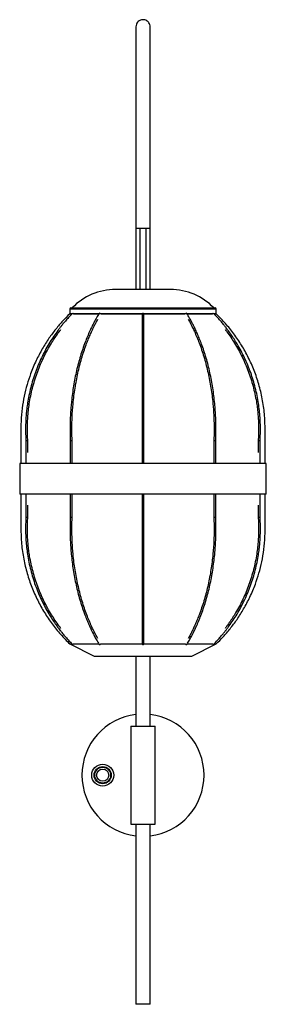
# Model space of a CAD drawing. Header units: millimetres. Extents: x -586 to -384, y -223 to 583.
import ezdxf

# ---------------------------------------------------------------- set-up
doc = ezdxf.new("R2010")
doc.units = ezdxf.units.MM

msp = doc.modelspace()

# ---------------------------------------------------------------- linework, layer by layer
at = {"color": 7, "linetype": 'Continuous', "lineweight": 25}
for p, q in [((-479.61, 412.19), (-491.31, 412.19)), ((-487.96, 412.19), (-487.96, 362.19)), ((-482.96, 362.19), (-482.96, 412.19)), ((-462.95, 362.19), (-507.97, 362.19)), ((-544.46, 347.19), (-426.46, 347.19)), ((-545.46, 346.19), (-545.46, 342.19)), ((-543.69, 342.19), (-545.46, 342.19)), ((-521.33, 342.19), (-542.29, 342.19)), ((-486.21, 342.19), (-520.12, 342.19)), ((-450.8, 342.19), (-484.71, 342.19)), ((-428.63, 342.19), (-449.58, 342.19)), ((-425.46, 342.19), (-427.3, 342.19)), ((-425.46, 342.19), (-425.46, 346.19)), ((-581.31, 238.53), (-581.31, 219.69)), ((-579.81, 228.7), (-579.81, 238.58)), ((-544.99, 238.54), (-544.99, 219.69)), ((-543.49, 219.69), (-543.49, 238.57)), ((-486.21, 238.55), (-486.21, 219.69)), ((-484.71, 219.69), (-484.71, 238.55)), ((-427.43, 238.57), (-427.43, 219.69)), ((-425.93, 219.69), (-425.93, 238.54)), ((-391.1, 238.58), (-391.1, 228.7)), ((-389.6, 219.69), (-389.6, 238.53)), ((-586.46, 219.69), (-586.46, 194.69)), ((-384.46, 219.69), (-586.46, 219.69)), ((-384.46, 194.69), (-384.46, 219.69)), ((-384.46, 194.69), (-586.46, 194.69)), ((-581.31, 194.69), (-581.31, 175.84)), ((-544.99, 194.69), (-544.99, 175.83)), ((-543.49, 175.8), (-543.49, 194.69)), ((-486.21, 194.69), (-486.21, 175.82)), ((-484.71, 175.82), (-484.71, 194.69)), ((-427.43, 194.69), (-427.43, 175.8)), ((-425.93, 175.83), (-425.93, 194.69)), ((-389.6, 175.84), (-389.6, 194.69)), ((-579.81, 175.79), (-579.81, 185.67)), ((-391.1, 185.67), (-391.1, 175.79)), ((-545.46, 72.19), (-525.46, 62.19)), ((-445.46, 62.19), (-425.46, 72.19)), ((-525.46, 62.19), (-485.46, 62.19)), ((-491.31, 62.19), (-491.31, 4.73)), ((-479.61, 4.73), (-479.61, 62.19)), ((-495.46, 4.73), (-495.46, -75.27)), ((-495.46, 4.73), (-475.46, 4.73)), ((-475.46, -75.27), (-475.46, 4.73)), ((-495.46, -75.27), (-475.46, -75.27)), ((-491.31, -75.27), (-491.31, -222.77)), ((-479.61, -222.77), (-479.61, -75.27)), ((-479.61, -222.77), (-491.31, -222.77))]:
    msp.add_line(p, q, dxfattribs=at)
at = {"color": 8, "linetype": 'Continuous', "lineweight": 25}
msp.add_line((-425.46, 346.19), (-545.46, 346.19), dxfattribs=at)
at = {"color": 7, "linetype": 'Continuous', "lineweight": 25, "flags": 128}
for points in [[(-521.36, 342.58), (-521.24, 342.69), (-521.03, 342.73)], [(-486.21, 342.18), (-486.21, 342.19), (-486.15, 342.39), (-485.99, 342.57), (-485.75, 342.69), (-485.46, 342.73)], [(-485.46, 342.73), (-485.17, 342.69), (-484.93, 342.57), (-484.77, 342.39), (-484.71, 342.19), (-484.71, 342.19)], [(-449.89, 342.73), (-449.68, 342.69), (-449.55, 342.58)], [(-521.36, 71.79), (-521.24, 71.68), (-521.03, 71.64)], [(-486.21, 72.19), (-486.21, 72.19), (-486.15, 71.98), (-485.99, 71.8), (-485.75, 71.68), (-485.46, 71.64)], [(-485.46, 71.64), (-485.17, 71.68), (-484.93, 71.8), (-484.77, 71.98), (-484.71, 72.19), (-484.71, 72.19)], [(-449.89, 71.64), (-449.68, 71.68), (-449.55, 71.79)]]:
    msp.add_lwpolyline(points, dxfattribs=at)
at = {"color": 7, "linetype": 'Continuous', "lineweight": 25}
for radius in [9, 7, 6.5, 5]:
    msp.add_circle((-518.46, -35.27), radius, dxfattribs=at)
for centre, radius, start, end in [((-507.97, 312.71), 49.48, 90, 135.8254), ((-462.95, 312.71), 49.48, 44.1746, 90), ((-544.46, 346.19), 1, 90, 180), ((-426.46, 346.19), 1, 360, 90), ((-543.62, 341.17), 1.67, 37.44157, 68.79416), ((-521.09, 341.59), 1.14, 31.43004, 86.97572), ((-449.84, 341.62), 1.11, 92.34876, 149.30241), ((-427.24, 341.1), 1.76, 112.00807, 141.78606), ((-543.62, 73.2), 1.67, 291.20584, 322.55843), ((-521.09, 72.78), 1.14, 273.02428, 328.56996), ((-449.84, 72.75), 1.11, 210.69759, 267.65124), ((-427.24, 73.28), 1.76, 218.21394, 247.99193), ((-485.46, -35.27), 50, 96.719, 263.281), ((-485.46, -35.27), 50, 276.719, 83.281)]:
    msp.add_arc(centre, radius, start, end, dxfattribs=at)
for points, knots in [([(-479.61, 577.1), (-479.67, 577.73), (-479.77, 578.9), (-480.53, 580.37), (-481.43, 581.41), (-482.51, 582.22), (-483.64, 582.72), (-484.85, 582.96), (-486.12, 582.98), (-487.46, 582.67), (-488.81, 581.97), (-490.01, 580.92), (-491.07, 579.26), (-491.22, 577.86), (-491.31, 577.1)], [0, 0, 0, 0, 0.102279, 0.191315, 0.265782, 0.32641, 0.412762, 0.46626, 0.525208, 0.619294, 0.687217, 0.772829, 0.877744, 1, 1, 1, 1]), ([(-491.31, 577.1), (-491.31, 576.99), (-491.31, 576.77), (-491.31, 575.61), (-491.31, 574.09), (-491.31, 572.31), (-491.31, 570.41), (-491.31, 568.4), (-491.31, 566.28), (-491.31, 563.87), (-491.31, 561.17), (-491.31, 558.23), (-491.31, 555.47), (-491.31, 552.73), (-491.31, 549.74), (-491.31, 546.18), (-491.31, 541.93), (-491.31, 536.91), (-491.31, 531.57), (-491.31, 526), (-491.31, 520.28), (-491.31, 513.87), (-491.31, 506.98), (-491.31, 499.62), (-491.31, 491.76), (-491.31, 483.11), (-491.31, 473.61), (-491.31, 463.25), (-491.31, 451.97), (-491.31, 439.71), (-491.31, 426.34), (-491.31, 417.04), (-491.31, 412.19)], [0, 0, 0, 0, 0.046626, 0.090085, 0.130006, 0.166141, 0.198405, 0.227072, 0.25254, 0.275173, 0.301464, 0.323788, 0.342445, 0.358525, 0.376254, 0.396271, 0.418818, 0.444227, 0.472929, 0.496936, 0.523357, 0.552485, 0.584647, 0.616334, 0.651018, 0.688995, 0.730577, 0.776096, 0.824972, 0.878334, 0.936548, 1, 1, 1, 1]), ([(-479.61, 412.19), (-479.61, 416.31), (-479.61, 424.24), (-479.61, 435.68), (-479.61, 446.24), (-479.61, 455.98), (-479.61, 465.75), (-479.61, 475.47), (-479.61, 485.04), (-479.61, 493.92), (-479.61, 502.12), (-479.61, 509.66), (-479.61, 516.23), (-479.61, 521.95), (-479.61, 526.89), (-479.61, 531.18), (-479.61, 535.24), (-479.61, 539.45), (-479.61, 544.06), (-479.61, 548.96), (-479.61, 553.97), (-479.61, 558.42), (-479.61, 562.24), (-479.61, 565.45), (-479.61, 568.32), (-479.61, 570.88), (-479.61, 573.19), (-479.61, 575.17), (-479.61, 576.68), (-479.61, 576.96), (-479.61, 577.1)], [0, 0, 0, 0, 0.05391, 0.103719, 0.149706, 0.192136, 0.23126, 0.27789, 0.319755, 0.357317, 0.39531, 0.428849, 0.458432, 0.484496, 0.507418, 0.527518, 0.545716, 0.566484, 0.590411, 0.61732, 0.647209, 0.68036, 0.707756, 0.737801, 0.77108, 0.808228, 0.849843, 0.896011, 0.946275, 1, 1, 1, 1]), ([(-491.31, 411.84), (-491.31, 407.32), (-491.31, 397.26), (-491.31, 381.45), (-491.31, 369.41), (-491.31, 362.92), (-491.31, 362.19)], [0, 0, 0, 0, 0.2726615, 0.6080599, 0.9554101, 1, 1, 1, 1]), ([(-479.61, 362.19), (-479.61, 363.56), (-479.61, 371.23), (-479.61, 384.88), (-479.61, 400.05), (-479.61, 408.93), (-479.61, 411.84)], [0, 0, 0, 0, 0.083314, 0.463384, 0.824403, 1, 1, 1, 1]), ([(-545.46, 342.19), (-547.36, 340.3), (-551.33, 336.35), (-557.02, 329.69), (-562.69, 322.1), (-568.15, 313.48), (-573.23, 303.8), (-577.34, 294), (-580.52, 284.3), (-582.86, 274.88), (-584.55, 264.85), (-585.5, 254.23), (-585.45, 243.1), (-585.46, 231.53), (-585.46, 223.68), (-585.46, 219.69)], [0, 0, 0, 0, 0.060214, 0.125794, 0.196738, 0.273077, 0.354877, 0.442249, 0.511545, 0.584168, 0.660246, 0.739951, 0.823438, 0.910276, 1, 1, 1, 1]), ([(-543.05, 342.72), (-544.18, 341.57), (-546.22, 339.48), (-548.84, 336.55), (-550.84, 334.19), (-552.45, 332.22), (-553.89, 330.39), (-557.1, 326.14), (-562.08, 318.79), (-568.08, 307.9), (-573.22, 295.95), (-577.19, 283.52), (-579.39, 273.4), (-580.51, 265.87), (-581.05, 261.13), (-581.34, 257.33), (-581.51, 254.25), (-581.61, 251.49), (-581.66, 247.9), (-581.6, 243.47), (-581.41, 240.25), (-581.31, 238.53)], [0, 0, 0, 0, 0.043013, 0.077862, 0.104545, 0.12502, 0.145462, 0.166325, 0.266186, 0.379671, 0.493153, 0.606634, 0.720114, 0.762494, 0.804821, 0.844248, 0.861693, 0.884917, 0.91606, 0.955105, 1, 1, 1, 1]), ([(-545.46, 342.19), (-545.38, 342.19), (-545.22, 342.19), (-544.1, 342.19), (-543.56, 342.19)], [0, 0, 0, 0, 0.525311, 1, 1, 1, 1]), ([(-521.36, 342.58), (-522.06, 341.42), (-523.32, 339.34), (-524.94, 336.4), (-526.18, 334.05), (-527.17, 332.08), (-528.06, 330.25), (-530.05, 326), (-533.12, 318.66), (-536.82, 307.78), (-540, 295.85), (-542.45, 283.44), (-543.8, 273.35), (-544.49, 265.83), (-544.82, 261.1), (-545.01, 257.31), (-545.11, 254.24), (-545.17, 251.48), (-545.2, 247.9), (-545.17, 243.41), (-545.04, 240.12), (-544.98, 238.32)], [0, 0, 0, 0, 0.042947, 0.07774, 0.104379, 0.124819, 0.145227, 0.166054, 0.265736, 0.379005, 0.492261, 0.605509, 0.718751, 0.761041, 0.803278, 0.842621, 0.860029, 0.883202, 0.91427, 0.953221, 1, 1, 1, 1]), ([(-542.29, 342.19), (-541.85, 342.19), (-540.62, 342.19), (-537.54, 342.19), (-533.21, 342.19), (-527.97, 342.19), (-523.95, 342.19), (-521.55, 342.19), (-521.33, 342.19)], [0, 0, 0, 0, 0.119221, 0.334038, 0.54882, 0.763624, 0.978441, 1, 1, 1, 1]), ([(-520.12, 342.19), (-518.59, 342.19), (-514.92, 342.19), (-508.47, 342.19), (-501.04, 342.19), (-493.56, 342.19), (-488.57, 342.19), (-486.2, 342.19)], [0, 0, 0, 0, 0.15471, 0.371187, 0.587677, 0.804131, 1, 1, 1, 1]), ([(-486.21, 342.19), (-486.21, 341.04), (-486.21, 338.96), (-486.21, 336.05), (-486.21, 333.71), (-486.21, 331.75), (-486.21, 329.93), (-486.21, 325.7), (-486.21, 318.4), (-486.21, 307.56), (-486.21, 295.68), (-486.21, 283.32), (-486.21, 273.26), (-486.21, 265.77), (-486.21, 261.06), (-486.21, 257.27), (-486.21, 254.22), (-486.21, 251.47), (-486.21, 247.9), (-486.21, 243.43), (-486.21, 240.15), (-486.21, 238.35)], [0, 0, 0, 0, 0.042925, 0.077703, 0.104333, 0.124766, 0.145166, 0.165988, 0.265649, 0.378909, 0.492168, 0.605428, 0.718687, 0.760986, 0.803232, 0.842584, 0.859995, 0.883173, 0.914234, 0.953176, 1, 1, 1, 1]), ([(-484.8, 342.19), (-482.4, 342.19), (-477.39, 342.19), (-469.88, 342.19), (-462.44, 342.19), (-456, 342.19), (-452.32, 342.19), (-450.79, 342.19)], [0, 0, 0, 0, 0.197822, 0.413707, 0.629614, 0.845535, 1, 1, 1, 1]), ([(-484.71, 238.35), (-484.71, 240), (-484.71, 242.97), (-484.71, 246.97), (-484.71, 250.1), (-484.71, 252.69), (-484.71, 255.05), (-484.71, 260.43), (-484.71, 269.34), (-484.71, 281.58), (-484.71, 294), (-484.71, 305.96), (-484.71, 314.96), (-484.71, 321.3), (-484.71, 325.17), (-484.71, 328.18), (-484.71, 330.57), (-484.71, 332.68), (-484.71, 335.36), (-484.71, 338.64), (-484.71, 340.93), (-484.71, 342.19)], [0, 0, 0, 0, 0.0429254, 0.0777031, 0.1043328, 0.1247657, 0.1451665, 0.1659882, 0.2656493, 0.3789088, 0.4921683, 0.6054277, 0.7186874, 0.7609862, 0.8032324, 0.8425839, 0.8599957, 0.8831736, 0.9142338, 0.953176, 1, 1, 1, 1]), ([(-449.59, 342.19), (-449.37, 342.19), (-446.97, 342.19), (-442.95, 342.19), (-437.7, 342.19), (-433.38, 342.19), (-430.3, 342.19), (-429.06, 342.19), (-428.63, 342.19)], [0, 0, 0, 0, 0.021741, 0.236507, 0.451287, 0.666032, 0.880798, 1, 1, 1, 1]), ([(-425.94, 238.32), (-425.87, 240.26), (-425.74, 243.69), (-425.72, 248.18), (-425.75, 251.66), (-425.82, 254.6), (-426.02, 260.32), (-426.65, 269.41), (-428.19, 281.7), (-430.54, 294.16), (-433.61, 306.17), (-436.59, 315.21), (-439.04, 321.58), (-440.67, 325.47), (-442.03, 328.5), (-443.17, 330.9), (-444.21, 333.01), (-445.6, 335.71), (-447.4, 339.01), (-448.79, 341.32), (-449.55, 342.58)], [0, 0, 0, 0, 0.050487, 0.089295, 0.11669, 0.141013, 0.165941, 0.26558, 0.378822, 0.49207, 0.605327, 0.718596, 0.760901, 0.803157, 0.842519, 0.859936, 0.883121, 0.914193, 0.953152, 1, 1, 1, 1]), ([(-389.61, 238.53), (-389.5, 240.39), (-389.3, 243.75), (-389.26, 248.18), (-389.31, 251.66), (-389.42, 254.62), (-389.75, 260.34), (-390.77, 269.46), (-393.27, 281.77), (-397.08, 294.26), (-402.06, 306.28), (-406.89, 315.33), (-410.86, 321.71), (-413.49, 325.61), (-415.69, 328.64), (-417.53, 331.03), (-419.22, 333.15), (-421.47, 335.85), (-424.39, 339.15), (-426.64, 341.46), (-427.87, 342.72)], [0, 0, 0, 0, 0.048612, 0.087515, 0.114974, 0.139351, 0.164332, 0.264182, 0.377663, 0.491146, 0.604629, 0.718115, 0.760499, 0.802831, 0.842262, 0.85971, 0.882934, 0.914058, 0.95308, 1, 1, 1, 1]), ([(-427.36, 342.19), (-426.82, 342.19), (-425.7, 342.19), (-425.54, 342.19), (-425.46, 342.19)], [0, 0, 0, 0, 0.4750424, 1, 1, 1, 1]), ([(-385.46, 219.69), (-385.46, 222.33), (-385.47, 231.6), (-385.33, 245.16), (-385.76, 260.25), (-387.56, 272.68), (-390.4, 284.57), (-394.26, 295.88), (-399.01, 306.55), (-404.57, 316.55), (-410.88, 325.84), (-417.78, 334.45), (-422.91, 339.62), (-425.46, 342.19)], [0, 0, 0, 0, 0.059524, 0.208401, 0.304817, 0.398603, 0.490041, 0.579357, 0.666738, 0.752349, 0.836337, 0.918842, 1, 1, 1, 1]), ([(-543.48, 238.39), (-543.54, 240.02), (-543.65, 242.99), (-543.7, 246.97), (-543.69, 250.09), (-543.65, 252.67), (-543.58, 255.02), (-543.39, 260.39), (-542.78, 269.27), (-541.24, 281.47), (-538.91, 293.84), (-535.86, 305.74), (-532.91, 314.71), (-530.48, 321.02), (-528.87, 324.87), (-527.52, 327.87), (-526.4, 330.24), (-525.37, 332.34), (-524.02, 334.96), (-522.97, 336.85), (-522.4, 337.88)], [0, 0, 0, 0, 0.045162, 0.081708, 0.109689, 0.131164, 0.152611, 0.174502, 0.27927, 0.398325, 0.517373, 0.636412, 0.75544, 0.799889, 0.844281, 0.885628, 0.903923, 0.928275, 0.960907, 1, 1, 1, 1]), ([(-448.54, 337.91), (-448.08, 337.09), (-447.21, 335.55), (-446.07, 333.37), (-445.09, 331.42), (-444.21, 329.6), (-442.24, 325.4), (-439.2, 318.13), (-435.53, 307.35), (-432.38, 295.51), (-429.95, 283.2), (-428.61, 273.17), (-427.92, 265.71), (-427.59, 261.01), (-427.41, 257.24), (-427.31, 254.19), (-427.24, 251.46), (-427.21, 247.9), (-427.25, 243.44), (-427.37, 240.17), (-427.44, 238.39)], [0, 0, 0, 0, 0.031011, 0.058977, 0.080436, 0.101862, 0.123731, 0.228411, 0.34739, 0.466382, 0.585383, 0.70439, 0.748837, 0.79323, 0.834581, 0.852878, 0.877234, 0.909857, 0.950759, 1, 1, 1, 1]), ([(-579.8, 238.41), (-579.9, 240.04), (-580.08, 243), (-580.15, 246.97), (-580.14, 250.09), (-580.07, 252.66), (-579.97, 255.01), (-579.65, 260.36), (-578.67, 269.22), (-576.19, 281.4), (-572.43, 293.75), (-567.5, 305.63), (-562.73, 314.58), (-558.81, 320.89), (-556.21, 324.74), (-554.13, 327.61), (-552.93, 329.16), (-552.63, 329.55)], [0, 0, 0, 0, 0.050235, 0.090856, 0.121953, 0.145824, 0.169668, 0.194005, 0.310482, 0.442844, 0.575204, 0.707563, 0.839919, 0.889349, 0.938718, 0.984703, 1, 1, 1, 1]), ([(-418.27, 329.53), (-418.26, 329.51), (-417.76, 328.88), (-415.04, 325.26), (-410.11, 318.01), (-404.18, 307.23), (-399.1, 295.42), (-395.17, 283.12), (-393, 273.12), (-391.89, 265.67), (-391.36, 260.98), (-391.07, 257.22), (-390.9, 254.18), (-390.8, 251.45), (-390.75, 247.91), (-390.81, 243.45), (-391.01, 240.19), (-391.11, 238.41)], [0, 0, 0, 0, 0.000729, 0.025067, 0.141561, 0.273952, 0.406346, 0.538742, 0.671139, 0.720586, 0.769972, 0.815974, 0.836329, 0.863422, 0.899704, 0.945195, 1, 1, 1, 1]), ([(-581.31, 238.53), (-581.31, 238.53), (-581.32, 238.53), (-581.25, 238.53), (-581.1, 238.53), (-580.89, 238.53), (-580.64, 238.54), (-580.46, 238.55), (-580.36, 238.55), (-580.34, 238.55), (-580.33, 238.55)], [0, 0, 0, 0, 0.045332, 0.227699, 0.41002, 0.592373, 0.774942, 0.957509, 0.985314, 1, 1, 1, 1]), ([(-579.82, 238.58), (-579.82, 238.58), (-579.81, 238.58), (-579.9, 238.57), (-580.05, 238.56), (-580.21, 238.56), (-580.31, 238.55), (-580.33, 238.55), (-580.33, 238.55)], [0, 0, 0, 0, 0.159046, 0.418969, 0.679204, 0.939434, 0.979066, 1, 1, 1, 1]), ([(-544.98, 238.54), (-544.98, 238.54), (-544.99, 238.53), (-544.93, 238.53), (-544.8, 238.53), (-544.59, 238.53), (-544.35, 238.53), (-544.09, 238.53), (-543.85, 238.54), (-543.71, 238.55), (-543.65, 238.55), (-543.63, 238.55), (-543.63, 238.55)], [0, 0, 0, 0, 0.027626, 0.162158, 0.296603, 0.430971, 0.565305, 0.699661, 0.834178, 0.968693, 0.989179, 1, 1, 1, 1]), ([(-543.5, 238.57), (-543.5, 238.57), (-543.49, 238.56), (-543.56, 238.56), (-543.61, 238.55), (-543.63, 238.55), (-543.63, 238.55)], [0, 0, 0, 0, 0.3516079, 0.8775849, 0.9576892, 1, 1, 1, 1]), ([(-486.21, 238.55), (-486.21, 238.55), (-486.13, 238.54), (-485.85, 238.53), (-485.65, 238.53), (-485.36, 238.53), (-485.26, 238.53), (-485.08, 238.53), (-485, 238.53), (-484.79, 238.54), (-484.71, 238.55), (-484.71, 238.55)], [0, 0, 0, 0, 0.25, 0.25, 0.5, 0.5, 0.625, 0.625, 0.75, 0.75, 1, 1, 1, 1]), ([(-427.29, 238.55), (-427.29, 238.55), (-427.34, 238.56), (-427.42, 238.56), (-427.42, 238.57), (-427.42, 238.57)], [0, 0, 0, 0, 0.042289, 0.568225, 1, 1, 1, 1]), ([(-427.29, 238.55), (-427.28, 238.55), (-427.23, 238.55), (-427.1, 238.54), (-426.86, 238.54), (-426.61, 238.53), (-426.36, 238.53), (-426.15, 238.53), (-426, 238.53), (-425.93, 238.53), (-425.94, 238.54), (-425.94, 238.54)], [0, 0, 0, 0, 0.01082, 0.145389, 0.279958, 0.414485, 0.548925, 0.683288, 0.817617, 0.951968, 1, 1, 1, 1]), ([(-390.58, 238.55), (-390.59, 238.55), (-390.68, 238.56), (-390.83, 238.56), (-391, 238.57), (-391.1, 238.58), (-391.1, 238.58), (-391.09, 238.58)], [0, 0, 0, 0, 0.0209298, 0.2812267, 0.5415266, 0.8017427, 1, 1, 1, 1]), ([(-390.58, 238.55), (-390.58, 238.55), (-390.49, 238.55), (-390.31, 238.54), (-390.06, 238.54), (-389.84, 238.53), (-389.69, 238.53), (-389.61, 238.53), (-389.61, 238.53), (-389.61, 238.53)], [0, 0, 0, 0, 0.014688, 0.197357, 0.380027, 0.562639, 0.745134, 0.927524, 1, 1, 1, 1]), ([(-585.46, 194.69), (-585.46, 192.04), (-585.44, 182.77), (-585.59, 169.21), (-585.16, 154.12), (-583.36, 141.69), (-580.52, 129.8), (-576.66, 118.49), (-571.91, 107.82), (-566.34, 97.82), (-560.04, 88.53), (-553.14, 79.92), (-548, 74.75), (-545.46, 72.19)], [0, 0, 0, 0, 0.059524, 0.208401, 0.304817, 0.398603, 0.490041, 0.579357, 0.666738, 0.752349, 0.836337, 0.918842, 1, 1, 1, 1]), ([(-425.46, 72.19), (-423.56, 74.08), (-419.59, 78.02), (-413.9, 84.68), (-408.23, 92.28), (-402.77, 100.9), (-397.68, 110.58), (-393.58, 120.37), (-390.4, 130.08), (-388.06, 139.5), (-386.37, 149.53), (-385.42, 160.14), (-385.47, 171.27), (-385.46, 182.84), (-385.46, 190.69), (-385.46, 194.69)], [0, 0, 0, 0, 0.060214, 0.125794, 0.196738, 0.273077, 0.354877, 0.442249, 0.511545, 0.584168, 0.660246, 0.739951, 0.823438, 0.910276, 1, 1, 1, 1]), ([(-581.31, 175.84), (-581.42, 173.98), (-581.62, 170.62), (-581.66, 166.2), (-581.61, 162.71), (-581.5, 159.76), (-581.16, 154.03), (-580.15, 144.91), (-577.65, 132.6), (-573.84, 120.11), (-568.86, 108.09), (-564.03, 99.04), (-560.06, 92.66), (-557.43, 88.77), (-555.22, 85.74), (-553.38, 83.34), (-551.7, 81.22), (-549.45, 78.52), (-546.53, 75.22), (-544.28, 72.91), (-543.05, 71.65)], [0, 0, 0, 0, 0.048612, 0.087514, 0.114974, 0.139351, 0.164331, 0.264182, 0.377663, 0.491145, 0.604629, 0.718115, 0.760499, 0.802831, 0.842262, 0.85971, 0.882934, 0.914058, 0.95308, 1, 1, 1, 1]), ([(-581.31, 175.84), (-581.31, 175.84), (-581.32, 175.85), (-581.25, 175.85), (-581.1, 175.84), (-580.89, 175.84), (-580.64, 175.83), (-580.46, 175.82), (-580.36, 175.82), (-580.34, 175.82), (-580.33, 175.82)], [0, 0, 0, 0, 0.045426, 0.227776, 0.410079, 0.592413, 0.774964, 0.957513, 0.985315, 1, 1, 1, 1]), ([(-579.82, 175.79), (-579.82, 175.79), (-579.81, 175.79), (-579.9, 175.8), (-580.05, 175.81), (-580.21, 175.81), (-580.31, 175.82), (-580.33, 175.82), (-580.33, 175.82)], [0, 0, 0, 0, 0.159129, 0.419027, 0.679236, 0.93944, 0.979069, 1, 1, 1, 1]), ([(-552.65, 84.84), (-552.66, 84.86), (-553.16, 85.49), (-555.87, 89.12), (-560.81, 96.36), (-566.73, 107.14), (-571.82, 118.96), (-575.74, 131.25), (-577.92, 141.25), (-579.03, 148.7), (-579.55, 153.39), (-579.85, 157.15), (-580.01, 160.19), (-580.11, 162.92), (-580.16, 166.47), (-580.1, 170.92), (-579.91, 174.18), (-579.8, 175.96)], [0, 0, 0, 0, 0.000729, 0.025067, 0.141561, 0.273952, 0.406346, 0.538742, 0.671139, 0.720586, 0.769972, 0.815974, 0.836329, 0.863422, 0.899704, 0.945195, 1, 1, 1, 1]), ([(-544.98, 176.05), (-545.05, 174.11), (-545.17, 170.68), (-545.2, 166.2), (-545.17, 162.71), (-545.1, 159.77), (-544.89, 154.05), (-544.27, 144.96), (-542.73, 132.67), (-540.38, 120.21), (-537.3, 108.2), (-534.32, 99.16), (-531.87, 92.79), (-530.25, 88.9), (-528.89, 85.87), (-527.75, 83.48), (-526.71, 81.36), (-525.32, 78.66), (-523.52, 75.36), (-522.12, 73.05), (-521.36, 71.79)], [0, 0, 0, 0, 0.050487, 0.089295, 0.11669, 0.141013, 0.165941, 0.26558, 0.378822, 0.49207, 0.605327, 0.718596, 0.760901, 0.803157, 0.842519, 0.859936, 0.883121, 0.914193, 0.953152, 1, 1, 1, 1]), ([(-544.98, 175.83), (-544.98, 175.83), (-544.99, 175.84), (-544.93, 175.84), (-544.8, 175.85), (-544.59, 175.85), (-544.35, 175.84), (-544.09, 175.84), (-543.85, 175.83), (-543.71, 175.82), (-543.65, 175.82), (-543.63, 175.82), (-543.63, 175.82)], [0, 0, 0, 0, 0.0277879, 0.1622969, 0.2967198, 0.4310656, 0.5653769, 0.6997112, 0.8342056, 0.968698, 0.9891811, 1, 1, 1, 1]), ([(-522.38, 76.46), (-522.83, 77.28), (-523.7, 78.82), (-524.84, 81), (-525.83, 82.96), (-526.71, 84.77), (-528.67, 88.97), (-531.72, 96.24), (-535.39, 107.03), (-538.53, 118.86), (-540.97, 131.17), (-542.31, 141.2), (-543, 148.66), (-543.33, 153.36), (-543.51, 157.13), (-543.61, 160.18), (-543.67, 162.91), (-543.7, 166.47), (-543.67, 170.93), (-543.55, 174.2), (-543.48, 175.98)], [0, 0, 0, 0, 0.031011, 0.058977, 0.080436, 0.101862, 0.123731, 0.228411, 0.34739, 0.466382, 0.585383, 0.70439, 0.748837, 0.79323, 0.834581, 0.852878, 0.877234, 0.909857, 0.950759, 1, 1, 1, 1]), ([(-543.5, 175.8), (-543.5, 175.8), (-543.49, 175.81), (-543.56, 175.81), (-543.61, 175.82), (-543.63, 175.82), (-543.63, 175.82)], [0, 0, 0, 0, 0.351974, 0.877654, 0.957713, 1, 1, 1, 1]), ([(-486.21, 176.02), (-486.21, 174.38), (-486.21, 171.4), (-486.21, 167.41), (-486.21, 164.27), (-486.21, 161.69), (-486.21, 159.33), (-486.21, 153.94), (-486.21, 145.03), (-486.21, 132.79), (-486.21, 120.37), (-486.21, 108.42), (-486.21, 99.41), (-486.21, 93.07), (-486.21, 89.2), (-486.21, 86.19), (-486.21, 83.8), (-486.21, 81.7), (-486.21, 79.01), (-486.21, 75.73), (-486.21, 73.44), (-486.21, 72.19)], [0, 0, 0, 0, 0.042925, 0.077703, 0.104333, 0.124766, 0.145167, 0.165988, 0.265649, 0.378909, 0.492168, 0.605428, 0.718687, 0.760986, 0.803232, 0.842584, 0.859996, 0.883174, 0.914234, 0.953176, 1, 1, 1, 1]), ([(-486.21, 175.82), (-486.21, 175.83), (-486.13, 175.83), (-485.85, 175.84), (-485.65, 175.85), (-485.36, 175.85), (-485.26, 175.84), (-485.08, 175.84), (-485, 175.84), (-484.79, 175.83), (-484.71, 175.83), (-484.71, 175.82)], [0, 0, 0, 0, 0.25, 0.25, 0.5, 0.5, 0.625, 0.625, 0.75, 0.75, 1, 1, 1, 1]), ([(-484.71, 72.19), (-484.71, 73.33), (-484.71, 75.41), (-484.71, 78.32), (-484.71, 80.66), (-484.71, 82.62), (-484.71, 84.45), (-484.71, 88.67), (-484.71, 95.97), (-484.71, 106.81), (-484.71, 118.69), (-484.71, 131.05), (-484.71, 141.11), (-484.71, 148.6), (-484.71, 153.32), (-484.71, 157.1), (-484.71, 160.16), (-484.71, 162.9), (-484.71, 166.47), (-484.71, 170.95), (-484.71, 174.23), (-484.71, 176.02)], [0, 0, 0, 0, 0.0429254, 0.077703, 0.1043327, 0.1247656, 0.1451663, 0.165988, 0.265649, 0.3789086, 0.4921681, 0.6054275, 0.7186871, 0.760986, 0.8032322, 0.8425836, 0.8599955, 0.8831735, 0.9142337, 0.9531759, 1, 1, 1, 1]), ([(-449.55, 71.79), (-448.86, 72.95), (-447.59, 75.04), (-445.97, 77.97), (-444.74, 80.32), (-443.74, 82.29), (-442.86, 84.12), (-440.87, 88.37), (-437.8, 95.71), (-434.09, 106.59), (-430.92, 118.52), (-428.47, 130.93), (-427.12, 141.02), (-426.42, 148.54), (-426.09, 153.27), (-425.91, 157.07), (-425.81, 160.13), (-425.75, 162.89), (-425.71, 166.47), (-425.75, 170.96), (-425.87, 174.25), (-425.94, 176.05)], [0, 0, 0, 0, 0.042947, 0.07774, 0.104379, 0.124819, 0.145227, 0.166054, 0.265736, 0.379005, 0.492261, 0.605509, 0.718751, 0.761041, 0.803278, 0.842621, 0.860029, 0.883202, 0.91427, 0.953221, 1, 1, 1, 1]), ([(-427.44, 175.98), (-427.38, 174.35), (-427.27, 171.39), (-427.22, 167.4), (-427.23, 164.28), (-427.27, 161.7), (-427.33, 159.35), (-427.53, 153.98), (-428.14, 145.1), (-429.67, 132.9), (-432.01, 120.53), (-435.05, 108.63), (-438.01, 99.66), (-440.44, 93.35), (-442.04, 89.5), (-443.39, 86.5), (-444.52, 84.13), (-445.55, 82.03), (-446.89, 79.41), (-447.95, 77.52), (-448.52, 76.49)], [0, 0, 0, 0, 0.0451617, 0.0817082, 0.1096885, 0.1311641, 0.1526115, 0.1745016, 0.2792698, 0.3983247, 0.5173732, 0.6364124, 0.7554398, 0.799889, 0.8442806, 0.8856282, 0.9039226, 0.9282749, 0.9609071, 1, 1, 1, 1]), ([(-427.87, 71.65), (-426.74, 72.81), (-424.7, 74.9), (-422.08, 77.83), (-420.08, 80.18), (-418.47, 82.15), (-417.03, 83.98), (-413.81, 88.23), (-408.84, 95.58), (-402.84, 106.48), (-397.7, 118.42), (-393.72, 130.85), (-391.53, 140.97), (-390.41, 148.5), (-389.87, 153.24), (-389.57, 157.05), (-389.41, 160.12), (-389.3, 162.88), (-389.26, 166.47), (-389.31, 170.9), (-389.5, 174.12), (-389.61, 175.84)], [0, 0, 0, 0, 0.043013, 0.077862, 0.104545, 0.12502, 0.145462, 0.166325, 0.266186, 0.379671, 0.493153, 0.606634, 0.720114, 0.762494, 0.804821, 0.844248, 0.861693, 0.884917, 0.91606, 0.955104, 1, 1, 1, 1]), ([(-427.29, 175.82), (-427.29, 175.82), (-427.34, 175.81), (-427.42, 175.81), (-427.42, 175.8), (-427.42, 175.8)], [0, 0, 0, 0, 0.042314, 0.568555, 1, 1, 1, 1]), ([(-427.29, 175.82), (-427.28, 175.82), (-427.23, 175.82), (-427.1, 175.83), (-426.86, 175.84), (-426.61, 175.84), (-426.36, 175.85), (-426.15, 175.85), (-426, 175.84), (-425.93, 175.84), (-425.94, 175.84), (-425.94, 175.83)], [0, 0, 0, 0, 0.010822, 0.145412, 0.280004, 0.414552, 0.549014, 0.683398, 0.817749, 0.952122, 1, 1, 1, 1]), ([(-391.11, 175.96), (-391.01, 174.33), (-390.84, 171.37), (-390.76, 167.4), (-390.78, 164.28), (-390.84, 161.71), (-390.94, 159.36), (-391.27, 154.01), (-392.25, 145.15), (-394.72, 132.97), (-398.49, 120.63), (-403.41, 108.74), (-408.19, 99.79), (-412.11, 93.48), (-414.71, 89.64), (-416.79, 86.77), (-417.99, 85.21), (-418.29, 84.83)], [0, 0, 0, 0, 0.050235, 0.090856, 0.121953, 0.145824, 0.169668, 0.194005, 0.310482, 0.442844, 0.575204, 0.707563, 0.839919, 0.889349, 0.938718, 0.984703, 1, 1, 1, 1]), ([(-390.58, 175.82), (-390.59, 175.82), (-390.68, 175.81), (-390.83, 175.81), (-391, 175.8), (-391.1, 175.79), (-391.1, 175.79), (-391.09, 175.79)], [0, 0, 0, 0, 0.0209321, 0.2812587, 0.5415882, 0.8018339, 1, 1, 1, 1]), ([(-390.58, 175.82), (-390.58, 175.82), (-390.49, 175.82), (-390.31, 175.83), (-390.06, 175.84), (-389.84, 175.84), (-389.69, 175.85), (-389.61, 175.85), (-389.61, 175.84), (-389.61, 175.84)], [0, 0, 0, 0, 0.0146892, 0.1973735, 0.3800598, 0.5626872, 0.7451975, 0.9276032, 1, 1, 1, 1]), ([(-545.46, 72.19), (-545.38, 72.19), (-545.22, 72.19), (-544.09, 72.19), (-543.56, 72.19)], [0, 0, 0, 0, 0.524992, 1, 1, 1, 1]), ([(-545.46, 72.19), (-545.38, 72.19), (-545.22, 72.19), (-544.09, 72.19), (-543.56, 72.19)], [0, 0, 0, 0, 0.524962, 1, 1, 1, 1]), ([(-542.29, 72.19), (-541.85, 72.19), (-540.62, 72.19), (-537.54, 72.19), (-533.21, 72.19), (-527.97, 72.19), (-523.95, 72.19), (-521.55, 72.19), (-521.33, 72.19)], [0, 0, 0, 0, 0.119373, 0.334137, 0.548902, 0.763666, 0.97843, 1, 1, 1, 1]), ([(-541.19, 72.19), (-541.09, 72.19), (-540.17, 72.19), (-537.51, 72.19), (-533.22, 72.19), (-527.96, 72.19), (-523.95, 72.19), (-521.55, 72.19), (-521.33, 72.19)], [0, 0, 0, 0, 0.028198, 0.265214, 0.502193, 0.739196, 0.976213, 1, 1, 1, 1]), ([(-520.13, 72.19), (-518.59, 72.19), (-514.92, 72.19), (-508.47, 72.19), (-501.04, 72.19), (-493.56, 72.19), (-488.58, 72.19), (-486.21, 72.19)], [0, 0, 0, 0, 0.154898, 0.371392, 0.587899, 0.804371, 1, 1, 1, 1]), ([(-520.13, 72.19), (-518.59, 72.19), (-514.92, 72.19), (-508.47, 72.19), (-501.04, 72.19), (-493.56, 72.19), (-488.57, 72.19), (-486.21, 72.19)], [0, 0, 0, 0, 0.154873, 0.371324, 0.587774, 0.804225, 1, 1, 1, 1]), ([(-484.8, 72.19), (-482.4, 72.19), (-477.39, 72.19), (-469.88, 72.19), (-462.44, 72.19), (-456, 72.19), (-452.33, 72.19), (-450.79, 72.19)], [0, 0, 0, 0, 0.197856, 0.413778, 0.629724, 0.845682, 1, 1, 1, 1]), ([(-484.71, 72.19), (-482.34, 72.19), (-477.36, 72.19), (-469.88, 72.19), (-462.44, 72.19), (-456, 72.19), (-452.33, 72.19), (-450.79, 72.19)], [0, 0, 0, 0, 0.195767, 0.412266, 0.628766, 0.845266, 1, 1, 1, 1]), ([(-449.59, 72.19), (-449.37, 72.19), (-446.97, 72.19), (-442.95, 72.19), (-437.7, 72.19), (-433.38, 72.19), (-430.35, 72.19), (-429.15, 72.19), (-428.75, 72.19)], [0, 0, 0, 0, 0.021979, 0.2391, 0.456233, 0.673331, 0.890452, 1, 1, 1, 1]), ([(-449.59, 72.19), (-449.37, 72.19), (-446.97, 72.19), (-442.95, 72.19), (-437.7, 72.19), (-433.38, 72.19), (-430.29, 72.19), (-429.06, 72.19), (-428.62, 72.19)], [0, 0, 0, 0, 0.021739, 0.236466, 0.451194, 0.665921, 0.880648, 1, 1, 1, 1]), ([(-427.36, 72.19), (-426.82, 72.19), (-425.7, 72.19), (-425.54, 72.19), (-425.46, 72.19)], [0, 0, 0, 0, 0.4747238, 1, 1, 1, 1]), ([(-427.36, 72.19), (-426.82, 72.19), (-425.7, 72.19), (-425.54, 72.19), (-425.46, 72.19)], [0, 0, 0, 0, 0.474719, 1, 1, 1, 1]), ([(-485.46, 62.19), (-482.84, 62.19), (-480.22, 62.19), (-475.09, 62.19), (-472.57, 62.19), (-467.73, 62.19), (-465.41, 62.19), (-461.06, 62.19), (-459.03, 62.19), (-455.32, 62.19), (-453.65, 62.19), (-450.75, 62.19), (-449.51, 62.19), (-447.5, 62.19), (-446.74, 62.19), (-445.72, 62.19), (-445.46, 62.19), (-445.46, 62.19)], [0, 0, 0, 0, 0.125, 0.125, 0.25, 0.25, 0.375, 0.375, 0.5, 0.5, 0.625, 0.625, 0.75, 0.75, 0.875, 0.875, 1, 1, 1, 1])]:
    msp.add_open_spline(points, degree=3, knots=knots, dxfattribs=at)

doc.saveas('drawing.dxf')
